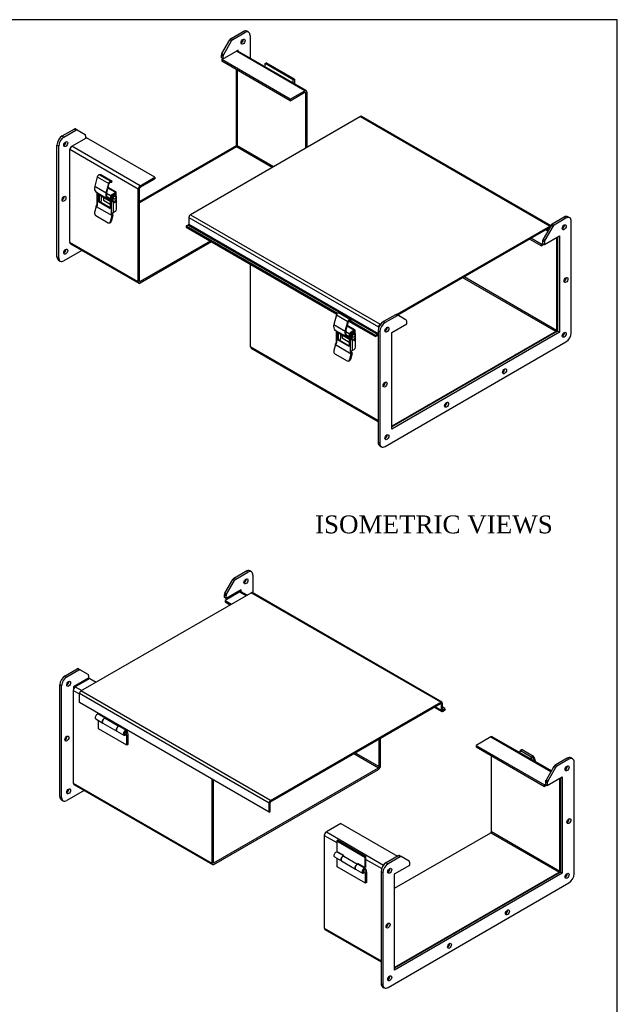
# Model space of a CAD drawing. Header units: inches. Extents: x 0 to 120, y -1 to 80.
# Tile 5 of 5: x 90 to 120, y 30 to 80. Entities that reach past the tile are written whole.
import ezdxf
from ezdxf.enums import TextEntityAlignment as Align

# ---------------------------------------------------------------- set-up
doc = ezdxf.new("R2010")
doc.units = ezdxf.units.IN
doc.header["$MEASUREMENT"] = 0
for name, color, linetype in [('CCH03740', 7, 'Continuous'), ('CCH03741', 7, 'Continuous'), ('COM42530', 7, 'Continuous'), ('COM52577', 7, 'Continuous'), ('COM52578', 7, 'Continuous'), ('COM52579', 7, 'Continuous'), ('Default', 7, 'Continuous'), ('HNG11000', 7, 'Continuous'), ('HNG11000-2', 7, 'Continuous'), ('HNG11000-3', 7, 'Continuous')]:
    doc.layers.add(name, color=color, linetype=linetype)
doc.styles.add('SEACAD_Times_New_Roman', font='times.ttf')

# ---------------------------------------------------------------- blocks, each defined once
blk = doc.blocks.new('SE6')
at = {"layer": 'CCH03740', "color": 7, "linetype": 'Continuous'}
for p, q in [((94.455, 70.953), (94.1, 71.158)), ((94.495, 70.976), (94.11, 71.198)), ((94.455, 70.929), (94.273, 70.824)), ((94.495, 70.906), (94.381, 70.84)), ((94.455, 70.953), (94.455, 70.929)), ((94.495, 70.809), (94.495, 70.906)), ((94.52, 70.775), (94.52, 70.941)), ((93.867, 70.707), (93.867, 70.557)), ((93.867, 70.557), (94.211, 70.359)), ((94.229, 70.748), (94.229, 70.646)), ((94.267, 70.726), (94.229, 70.748)), ((94.229, 70.646), (94.266, 70.624)), ((94.255, 70.589), (94.266, 70.582)), ((94.273, 70.824), (94.311, 70.802)), ((106.473, 64.014), (106.14, 64.207)), ((106.513, 64.038), (106.15, 64.247)), ((106.473, 63.991), (106.291, 63.885)), ((106.513, 63.967), (106.331, 63.862)), ((106.473, 64.014), (106.473, 63.991)), ((106.513, 63.871), (106.513, 63.967)), ((106.538, 63.855), (106.538, 64.003)), ((105.885, 63.768), (105.885, 63.619)), ((105.885, 63.619), (106.251, 63.408)), ((106.247, 63.809), (106.247, 63.707)), ((106.287, 63.786), (106.247, 63.809)), ((106.247, 63.707), (106.287, 63.684)), ((106.273, 63.65), (106.306, 63.631)), ((106.287, 63.786), (106.287, 63.684)), ((106.291, 63.885), (106.331, 63.862))]:
    blk.add_line(p, q, dxfattribs=at)
for centre, major_axis, start_param, end_param in [((94.434, 70.941), (-0.029, 0), 2.356194, 3.926991), ((94.434, 70.941), (-0.086, 0), 2.356194, 3.926991), ((94.273, 70.773), (-0.031, -0.0537), 3.926991, 5.497787), ((94.317, 70.697), (0.063, 0.108), 2.356194, 3.141593), ((94.313, 70.75), (0.031, 0.0537), 1.187943, 1.95365), ((106.452, 64.003), (-0.029, 0), 2.356194, 3.926991), ((106.452, 64.003), (-0.086, 0), 2.356194, 3.926991), ((106.291, 63.835), (-0.031, -0.0537), 3.926991, 5.497787), ((106.335, 63.758), (0.062, 0.108), 2.356194, 3.141593), ((106.331, 63.811), (0.031, 0.0537), 0.785398, 2.356194), ((106.375, 63.735), (0.063, 0.108), 2.356194, 3.025974)]:
    blk.add_ellipse(centre, major_axis=major_axis, ratio=0.57735, start_param=start_param, end_param=end_param, dxfattribs=at)
at = {"layer": 'CCH03741', "color": 7, "linetype": 'Continuous'}
for p, q in [((93.563, 71.728), (93.437, 71.252)), ((93.563, 71.728), (94.136, 71.397)), ((93.742, 71.822), (93.661, 71.833)), ((94.233, 71.502), (93.661, 71.833)), ((94.315, 71.491), (93.742, 71.822)), ((94.01, 70.922), (94.136, 71.397)), ((94.038, 70.924), (94.164, 71.4)), ((94.225, 71.463), (94.301, 71.453)), ((94.233, 71.502), (94.315, 71.491)), ((94.301, 71.453), (94.315, 71.491)), ((93.437, 71.252), (94.01, 70.922)), ((93.729, 70.787), (93.488, 70.97)), ((93.488, 70.97), (94.061, 70.64)), ((93.541, 70.928), (93.541, 70.365)), ((93.599, 70.876), (93.563, 70.897)), ((93.563, 70.897), (93.563, 70.321)), ((93.599, 70.876), (93.606, 70.88)), ((93.61, 70.857), (93.625, 70.866)), ((93.61, 70.491), (93.61, 70.857)), ((93.652, 70.845), (93.652, 70.515)), ((94.232, 70.77), (94.03, 70.888)), ((93.61, 70.491), (93.652, 70.515)), ((93.621, 70.472), (93.663, 70.496)), ((94.2, 70.137), (93.621, 70.472)), ((93.663, 70.496), (94.211, 70.179)), ((93.729, 70.787), (94.211, 70.508)), ((93.776, 70.542), (93.776, 70.76)), ((94.036, 70.744), (94.23, 70.633)), ((94.036, 70.743), (94.23, 70.631)), ((94.061, 70.64), (94.218, 70.52)), ((94.259, 70.542), (94.084, 70.676)), ((94.211, 70.51), (94.211, 70.144)), ((94.256, 70.541), (94.215, 70.517)), ((94.264, 70.541), (94.222, 70.517)), ((94.255, 70.498), (94.222, 70.517)), ((94.242, 70.556), (94.305, 70.519)), ((94.255, 70.498), (94.255, 69.913)), ((94.264, 70.541), (94.297, 70.522)), ((94.309, 70.689), (94.266, 70.713)), ((94.266, 70.713), (94.266, 70.584)), ((94.309, 70.559), (94.266, 70.584)), ((94.273, 70.567), (94.316, 70.543)), ((94.329, 70.487), (94.294, 70.507)), ((94.309, 70.689), (94.309, 70.559)), ((94.321, 70.809), (94.354, 70.828)), ((94.364, 70.784), (94.321, 70.809)), ((94.333, 70.545), (94.336, 70.546)), ((94.354, 70.828), (94.396, 70.803)), ((94.362, 70.518), (94.362, 69.934)), ((94.364, 70.784), (94.396, 70.803)), ((94.375, 70.606), (94.385, 70.6)), ((94.435, 70.444), (94.45, 70.436)), ((94.49, 70.812), (94.448, 70.837)), ((94.479, 70.762), (94.469, 70.768)), ((94.512, 70.544), (94.497, 70.553)), ((94.529, 70.107), (94.529, 70.727)), ((93.509, 70.238), (93.43, 69.941)), ((93.509, 70.238), (94.308, 69.776)), ((93.51, 70.242), (93.51, 70.272)), ((93.51, 70.242), (94.309, 69.781)), ((93.559, 70.313), (93.517, 70.288)), ((93.534, 70.287), (93.568, 70.306)), ((93.541, 70.283), (93.534, 70.287)), ((93.541, 70.283), (93.568, 70.299)), ((94.2, 70.137), (94.211, 70.144)), ((94.323, 69.88), (94.281, 69.856)), ((94.284, 69.854), (94.281, 69.856)), ((94.284, 69.854), (94.326, 69.878)), ((94.323, 69.88), (94.326, 69.878)), ((94.362, 69.934), (94.462, 69.992)), ((93.488, 69.777), (94.11, 69.418)), ((94.16, 69.407), (94.199, 69.414)), ((94.229, 69.48), (94.308, 69.776)), ((94.229, 69.48), (94.268, 69.486)), ((94.347, 69.782), (94.268, 69.486)), ((94.35, 69.835), (94.309, 69.811)), ((94.309, 69.811), (94.309, 69.781)), ((94.35, 69.805), (94.35, 69.835)), ((105.603, 64.777), (105.477, 64.301)), ((105.603, 64.777), (106.176, 64.446)), ((105.782, 64.871), (105.701, 64.882)), ((106.273, 64.551), (105.701, 64.882)), ((106.355, 64.54), (105.782, 64.871)), ((106.049, 63.97), (106.176, 64.446)), ((106.078, 63.973), (106.204, 64.448)), ((106.265, 64.512), (106.341, 64.502)), ((106.273, 64.551), (106.355, 64.54)), ((106.341, 64.502), (106.355, 64.54)), ((105.477, 64.301), (106.049, 63.97)), ((105.768, 63.836), (105.528, 64.019)), ((105.528, 64.019), (106.101, 63.689)), ((105.581, 63.977), (105.581, 63.413)), ((105.639, 63.925), (105.603, 63.946)), ((105.603, 63.946), (105.603, 63.369)), ((105.639, 63.925), (105.646, 63.929)), ((105.65, 63.906), (105.665, 63.915)), ((106.25, 63.832), (106.069, 63.936)), ((105.65, 63.539), (105.65, 63.906)), ((105.65, 63.539), (105.692, 63.564)), ((105.661, 63.52), (105.703, 63.544)), ((106.24, 63.186), (105.661, 63.52)), ((105.692, 63.894), (105.692, 63.564)), ((105.703, 63.544), (106.251, 63.228)), ((105.768, 63.836), (106.251, 63.557)), ((105.816, 63.591), (105.816, 63.808)), ((106.076, 63.793), (106.247, 63.694)), ((106.076, 63.792), (106.248, 63.693)), ((106.101, 63.689), (106.258, 63.568)), ((106.299, 63.591), (106.124, 63.725)), ((106.251, 63.559), (106.251, 63.192)), ((106.296, 63.59), (106.254, 63.566)), ((106.304, 63.589), (106.262, 63.565)), ((106.295, 63.546), (106.262, 63.565)), ((106.282, 63.604), (106.345, 63.568)), ((106.295, 63.546), (106.295, 62.962)), ((106.304, 63.589), (106.337, 63.57)), ((106.348, 63.738), (106.306, 63.762)), ((106.306, 63.762), (106.306, 63.632)), ((106.348, 63.608), (106.306, 63.632)), ((106.313, 63.616), (106.356, 63.592)), ((106.369, 63.535), (106.334, 63.556)), ((106.348, 63.738), (106.348, 63.608)), ((106.361, 63.858), (106.394, 63.876)), ((106.404, 63.833), (106.361, 63.858)), ((106.373, 63.593), (106.376, 63.595)), ((106.394, 63.876), (106.436, 63.852)), ((106.402, 63.567), (106.402, 62.983)), ((106.404, 63.833), (106.436, 63.852)), ((106.415, 63.655), (106.425, 63.649)), ((106.474, 63.493), (106.49, 63.484)), ((106.53, 63.861), (106.488, 63.886)), ((106.519, 63.811), (106.509, 63.817)), ((106.552, 63.593), (106.537, 63.601)), ((106.569, 63.156), (106.569, 63.775)), ((105.549, 63.286), (105.47, 62.99)), ((105.549, 63.291), (105.549, 63.321)), ((105.549, 63.291), (106.348, 62.83)), ((105.549, 63.286), (106.348, 62.825)), ((105.599, 63.361), (105.557, 63.337)), ((105.574, 63.335), (105.608, 63.355)), ((105.581, 63.332), (105.574, 63.335)), ((105.581, 63.332), (105.608, 63.348)), ((106.24, 63.186), (106.251, 63.192)), ((106.363, 62.928), (106.321, 62.904)), ((106.324, 62.903), (106.366, 62.927)), ((106.363, 62.928), (106.366, 62.927)), ((106.402, 62.983), (106.502, 63.041)), ((105.528, 62.826), (106.15, 62.466)), ((106.2, 62.456), (106.239, 62.462)), ((106.269, 62.529), (106.348, 62.825)), ((106.269, 62.529), (106.308, 62.535)), ((106.387, 62.831), (106.308, 62.535)), ((106.324, 62.903), (106.321, 62.904)), ((106.39, 62.884), (106.348, 62.86)), ((106.348, 62.86), (106.348, 62.83)), ((106.39, 62.854), (106.39, 62.884))]:
    blk.add_line(p, q, dxfattribs=at)
for centre, radius, start, end in [((93.374, 70.227), 0.211, 26.5336, 35.7139), ((94.322, 70.527), 0.041, 280.6934, 348.1454), ((106.362, 63.576), 0.041, 280.6934, 348.1454), ((105.414, 63.275), 0.211, 26.5336, 35.7139)]:
    blk.add_arc(centre, radius, start, end, dxfattribs=at)
for centre, major_axis, ratio, start_param, end_param in [((93.633, 71.737), (0.0528, 0.0914), 0.57735, 0.400355, 1.985618), ((94.205, 71.406), (-0.0528, -0.0914), 0.57735, 3.541948, 5.127211), ((94.205, 71.406), (-0.0312, -0.0541), 0.57735, 3.471826, 5.151301), ((93.687, 71.29), (-0.189, -0.327), 0.57735, 5.145214, 6.227949), ((93.616, 70.928), (0.0756, 0), 0.57735, 3.090846, 3.926991), ((93.599, 70.864), (0.0078, -0.0135), 0.57735, 0.785398, 2.356194), ((94.26, 70.96), (-0.189, -0.327), 0.57735, 5.145214, 6.227949), ((94.26, 70.96), (-0.167, -0.289), 0.57735, 5.151243, 6.228893), ((94.354, 70.675), (-0.094, -0.162), 0.57735, 3.141593, 3.926991), ((93.616, 70.365), (0.0756, 0), 0.57735, 3.141593, 3.49593), ((93.621, 70.484), (0.0078, -0.0135), 0.57735, 3.926991, 5.497787), ((93.663, 70.508), (-0.0078, 0.0135), 0.57735, 0.785398, 2.356194), ((93.709, 70.504), (-0.047, -0.0814), 0.57735, 1.245853, 2.356194), ((94.222, 70.504), (0.0078, -0.0135), 0.57735, 2.356194, 3.926991), ((94.309, 70.528), (0.0756, 0), 0.57735, 3.926991, 4.992619), ((94.264, 70.528), (0.0078, -0.0135), 0.57735, 2.356194, 3.141593), ((94.321, 70.745), (0.039, 0.0675), 0.57735, 0.785398, 2.356194), ((94.291, 70.598), (0.0175, 0.0303), 0.57735, 2.356194, 3.141593), ((94.294, 70.539), (-0.0195, -0.0338), 0.57735, 0.785398, 1.96738), ((94.308, 70.528), (0.0156, 0), 0.57735, 3.926991, 4.670528), ((94.364, 70.721), (-0.039, -0.0675), 0.57735, 3.926991, 5.497787), ((94.333, 70.573), (0.0175, 0.0303), 0.57735, 2.356194, 3.926991), ((94.336, 70.515), (-0.0195, -0.0338), 0.57735, 2.003547, 3.926991), ((94.422, 70.687), (0.0469, 0.0812), 0.57735, 0, 3.141593), ((94.396, 70.65), (-0.094, -0.162), 0.57735, 2.356194, 3.926991), ((94.475, 70.493), (0.0325, 0.0563), 0.57735, 0, 3.440149), ((94.475, 70.493), (0.0325, 0.0563), 0.57735, 5.984629, 6.283185), ((93.518, 69.89), (-0.019, 0.123), 0.739997, 1.03209, 2.602886), ((93.499, 70.236), (0.0078, 0.0135), 0.57735, 5.148721, 5.497787), ((93.534, 70.258), (0.0175, -0.0303), 0.57735, 2.356194, 3.926991), ((93.541, 70.315), (-0.0195, 0.0338), 0.57735, 2.356194, 4.553198), ((93.576, 70.282), (0.0175, -0.0303), 0.57735, 2.795679, 3.141593), ((94.2, 70.15), (-0.0078, 0.0135), 0.57735, 2.356194, 3.926991), ((94.281, 69.887), (0.0195, -0.0338), 0.57735, 3.574343, 5.497787), ((94.284, 69.825), (0.0175, -0.0303), 0.57735, 0.785398, 2.356194), ((94.309, 69.965), (0.0756, 0), 0.57735, 4.432356, 5.497785), ((94.323, 69.912), (0.0195, -0.0338), 0.57735, 4.090569, 5.497787), ((94.326, 69.85), (-0.0175, 0.0303), 0.57735, 3.926991, 5.497787), ((94.462, 70.069), (-0.047, -0.0814), 0.57735, 0.785398, 2.356194), ((94.141, 69.531), (-0.019, 0.123), 0.739997, 2.602886, 4.173683), ((94.18, 69.537), (-0.019, 0.123), 0.739997, 3.141593, 4.173683), ((94.298, 69.775), (0.0078, 0.0135), 0.57735, 5.148721, 5.497787), ((94.297, 69.774), (0.0378, 0.0655), 0.57735, 5.148721, 5.497787), ((105.673, 64.786), (0.0528, 0.0914), 0.57735, 0.400355, 1.985618), ((106.245, 64.455), (-0.0528, -0.0914), 0.57735, 3.541948, 5.127211), ((106.245, 64.455), (-0.0312, -0.0541), 0.57735, 3.471826, 5.151301), ((105.727, 64.339), (-0.189, -0.327), 0.57735, 5.145214, 6.227949), ((105.656, 63.977), (0.0756, 0), 0.57735, 3.090846, 3.926991), ((105.639, 63.912), (0.0078, -0.0135), 0.57735, 0.785398, 2.356194), ((106.3, 64.009), (-0.189, -0.327), 0.57735, 5.145214, 6.227949), ((106.3, 64.009), (-0.167, -0.289), 0.57735, 5.151243, 6.228893), ((105.656, 63.413), (0.0756, 0), 0.57735, 3.141593, 3.49593), ((105.661, 63.533), (0.0078, -0.0135), 0.57735, 3.926991, 5.497787), ((105.703, 63.557), (-0.0078, 0.0135), 0.57735, 0.785398, 2.356194), ((105.749, 63.552), (-0.047, -0.0814), 0.57735, 1.245853, 2.356194), ((106.262, 63.553), (0.0078, -0.0135), 0.57735, 2.356194, 3.926991), ((106.348, 63.577), (0.0756, 0), 0.57735, 3.926991, 4.992619), ((106.304, 63.577), (0.0078, -0.0135), 0.57735, 2.356194, 3.141593), ((106.361, 63.794), (0.039, 0.0675), 0.57735, 0.785398, 2.356194), ((106.331, 63.647), (0.0175, 0.0303), 0.57735, 2.356194, 3.141593), ((106.334, 63.588), (-0.0195, -0.0338), 0.57735, 0.785398, 1.96738), ((106.348, 63.577), (0.0156, 0), 0.57735, 3.926991, 4.670528), ((106.404, 63.769), (-0.039, -0.0675), 0.57735, 3.926991, 5.497787), ((106.373, 63.622), (0.0175, 0.0303), 0.57735, 2.356194, 3.926991), ((106.376, 63.563), (-0.0195, -0.0338), 0.57735, 2.003547, 3.926991), ((106.462, 63.736), (-0.0469, -0.0812), 0.57735, 3.141593, 6.283185), ((106.394, 63.723), (-0.094, -0.162), 0.57735, 3.141593, 3.926991), ((106.436, 63.699), (-0.094, -0.162), 0.57735, 2.356194, 3.926991), ((106.515, 63.542), (0.0325, 0.0563), 0.57735, 0, 3.440149), ((106.515, 63.542), (0.0325, 0.0563), 0.57735, 5.984629, 6.283185), ((105.558, 62.939), (-0.019, 0.123), 0.739997, 1.03209, 2.602886), ((105.574, 63.307), (0.0175, -0.0303), 0.57735, 2.356194, 3.926991), ((105.538, 63.285), (0.0078, 0.0135), 0.57735, 5.148721, 5.497787), ((105.581, 63.364), (-0.0195, 0.0338), 0.57735, 2.356194, 4.553198), ((105.616, 63.331), (0.0175, -0.0303), 0.57735, 2.795679, 3.141593), ((106.24, 63.199), (-0.0078, 0.0135), 0.57735, 2.356194, 3.926991), ((106.321, 62.936), (0.0195, -0.0338), 0.57735, 3.574343, 5.497787), ((106.348, 63.014), (0.0756, 0), 0.57735, 4.432356, 5.497785), ((106.363, 62.96), (0.0195, -0.0338), 0.57735, 4.090569, 5.497787), ((106.366, 62.898), (-0.0175, 0.0303), 0.57735, 3.926991, 5.497787), ((106.502, 63.118), (-0.047, -0.0814), 0.57735, 0.785398, 2.356194), ((106.18, 62.58), (-0.019, 0.123), 0.739997, 2.602886, 4.173683), ((106.22, 62.586), (-0.019, 0.123), 0.739997, 3.141593, 4.173683), ((106.324, 62.874), (0.0175, -0.0303), 0.57735, 0.785398, 2.356194), ((106.337, 62.823), (0.0078, 0.0135), 0.57735, 5.148721, 5.497787), ((106.337, 62.823), (0.0378, 0.0655), 0.57735, 5.148721, 5.497787)]:
    blk.add_ellipse(centre, major_axis=major_axis, ratio=ratio, start_param=start_param, end_param=end_param, dxfattribs=at)
for centre, major_axis in [((94.432, 70.681), (-0.0469, -0.0812)), ((94.481, 70.49), (-0.0312, -0.0541)), ((106.472, 63.73), (-0.0469, -0.0812)), ((106.521, 63.538), (0.0312, 0.0541))]:
    blk.add_ellipse(centre, major_axis=major_axis, ratio=0.57735, dxfattribs=at)
for points in [[(94.288, 69.923), (94.284, 69.924), (94.28, 69.924), (94.273, 69.924), (94.27, 69.924), (94.261, 69.922), (94.257, 69.919), (94.255, 69.913)], [(106.328, 62.972), (106.324, 62.973), (106.32, 62.973), (106.313, 62.973), (106.309, 62.973), (106.301, 62.971), (106.297, 62.967), (106.295, 62.962)]]:
    blk.add_open_spline(points, degree=3, knots=[0, 0, 0, 0, 0.25, 0.25, 0.5, 0.5, 1, 1, 1, 1], dxfattribs=at)
at = {"layer": 'COM42530', "color": 7, "linetype": 'Continuous'}
for p, q in [((100.298, 78.691), (100.901, 79.039)), ((100.387, 78.64), (100.989, 78.988)), ((100.989, 78.988), (100.901, 79.039)), ((101.177, 79.006), (101.088, 79.057)), ((101.254, 78.835), (101.254, 77.702)), ((99.839, 77.937), (100.236, 78.625)), ((99.927, 77.886), (100.324, 78.574)), ((100.324, 78.574), (100.236, 78.625)), ((100.298, 78.691), (100.387, 78.64)), ((99.813, 77.715), (99.813, 77.85)), ((99.901, 77.799), (99.813, 77.85)), ((99.839, 77.937), (99.927, 77.886)), ((99.901, 77.67), (99.901, 77.799)), ((100.658, 78.101), (100.596, 78.065)), ((100.658, 78.046), (100.658, 78.101)), ((99.895, 77.667), (99.813, 77.715)), ((100.57, 73.303), (100.57, 77.118)), ((91.797, 73.783), (92.4, 74.13)), ((91.885, 73.732), (92.488, 74.079)), ((92.488, 74.079), (92.4, 74.13)), ((92.462, 74.137), (92.55, 74.086)), ((92.55, 74.086), (92.948, 73.856)), ((91.532, 67.71), (91.532, 73.323)), ((91.62, 73.272), (91.532, 73.323)), ((91.797, 73.783), (91.885, 73.732)), ((92.974, 73.799), (92.974, 73.671)), ((91.62, 67.659), (91.62, 73.272)), ((92.247, 73.244), (92.216, 73.227)), ((92.216, 73.227), (92.216, 73.207)), ((95.692, 70.486), (100.57, 73.303)), ((100.597, 73.287), (100.57, 73.303)), ((117.071, 69.7), (116.468, 69.353)), ((117.159, 69.649), (116.557, 69.302)), ((117.159, 69.649), (117.071, 69.7)), ((117.347, 69.668), (117.259, 69.719)), ((117.425, 63.883), (117.425, 69.496)), ((116.406, 69.287), (116.009, 68.599)), ((116.494, 69.236), (116.097, 68.548)), ((116.494, 69.236), (116.406, 69.287)), ((116.468, 69.353), (116.557, 69.302)), ((115.983, 68.511), (115.983, 68.377)), ((116.071, 68.46), (115.983, 68.511)), ((115.983, 68.377), (116.071, 68.325)), ((116.009, 68.599), (116.097, 68.548)), ((116.071, 68.325), (116.829, 68.763)), ((116.071, 68.46), (116.071, 68.325)), ((116.74, 68.712), (116.74, 63.965)), ((116.829, 68.763), (116.829, 63.914)), ((92.79, 68.028), (91.885, 67.506)), ((91.532, 67.71), (91.62, 67.659)), ((91.609, 67.538), (91.698, 67.487)), ((108.57, 64.792), (107.967, 64.444)), ((107.967, 64.444), (108.055, 64.393)), ((108.658, 64.741), (108.055, 64.393)), ((108.658, 64.741), (108.57, 64.792)), ((108.632, 64.798), (108.721, 64.747)), ((109.118, 64.518), (108.721, 64.747)), ((109.144, 64.326), (109.144, 64.461)), ((107.702, 63.985), (107.702, 58.372)), ((107.79, 63.934), (107.702, 63.985)), ((107.79, 63.934), (107.79, 58.321)), ((108.386, 63.889), (109.144, 64.326)), ((116.74, 63.965), (108.386, 59.142)), ((116.829, 63.914), (108.386, 59.039)), ((116.74, 63.965), (116.829, 63.914)), ((108.055, 58.167), (117.159, 63.424)), ((108.386, 59.039), (108.386, 63.889)), ((107.702, 58.372), (107.79, 58.321)), ((107.78, 58.2), (107.868, 58.149))]:
    blk.add_line(p, q, dxfattribs=at)
for centre, major_axis, start_param, end_param in [((100.901, 78.733), (-0.187, -0.325), 3.141593, 3.926991), ((100.989, 78.682), (-0.188, -0.325), 2.356194, 3.926991), ((100.298, 78.589), (0.062, 0.108), 0.785398, 1.570796), ((100.387, 78.538), (0.062, 0.108), 0.785398, 1.570796), ((100.813, 78.579), (0.07, 0.122), 3.821986, 5.602792), ((99.901, 77.901), (-0.063, -0.108), 4.712389, 5.497787), ((99.989, 77.85), (0.062, 0.108), 1.570796, 2.356194), ((92.4, 74.028), (-0.062, -0.108), 3.141593, 3.926991), ((92.488, 73.977), (0.063, 0.108), 0, 0.785398), ((92.885, 73.748), (-0.063, -0.108), 2.356194, 3.141593), ((91.797, 73.476), (-0.188, -0.325), 3.926991, 5.497787), ((91.885, 73.425), (0.188, 0.325), 0.785398, 2.356194), ((91.885, 73.425), (0.07, 0.122), 3.821986, 5.602792), ((91.797, 70.67), (0.07, 0.122), 3.821986, 5.602792), ((117.071, 69.394), (-0.187, -0.325), 3.141593, 3.926991), ((117.159, 69.343), (-0.187, -0.325), 2.356194, 3.926991), ((116.468, 69.25), (0.062, 0.108), 0.785398, 1.570796), ((116.557, 69.199), (0.062, 0.108), 0.785398, 1.570796), ((116.983, 69.241), (0.07, 0.122), 3.821986, 5.602792), ((116.071, 68.562), (-0.063, -0.108), 4.712389, 5.497787), ((116.16, 68.511), (-0.063, -0.108), 4.712389, 5.497787), ((91.885, 68.016), (0.07, 0.122), 3.821986, 5.602792), ((91.797, 67.863), (0.188, 0.325), 2.356194, 3.141593), ((91.885, 67.812), (0.188, 0.325), 2.356194, 3.926991), ((117.071, 66.588), (0.07, 0.122), 3.821986, 5.602792), ((107.967, 64.138), (-0.187, -0.325), 3.926991, 5.497787), ((108.57, 64.69), (-0.062, -0.108), 3.141593, 3.926991), ((108.658, 64.639), (0.063, 0.108), 0, 0.785398), ((109.055, 64.41), (-0.063, -0.108), 2.356194, 3.141593), ((108.055, 64.087), (0.188, 0.325), 0.785398, 2.356194), ((108.055, 64.087), (0.07, 0.122), 3.821986, 5.602792), ((116.983, 63.832), (0.07, 0.122), 3.821986, 5.602792), ((117.159, 63.73), (-0.188, -0.325), 0.785398, 2.356194), ((113.977, 61.995), (0.07, 0.122), 3.821986, 5.602792), ((107.967, 61.331), (0.07, 0.122), 3.821986, 5.602792), ((111.061, 60.311), (0.07, 0.122), 3.821986, 5.602792), ((108.055, 58.678), (0.07, 0.122), 3.821986, 5.602792), ((107.967, 58.525), (0.188, 0.325), 2.356194, 3.141593), ((108.055, 58.474), (0.188, 0.325), 2.356194, 3.926991)]:
    blk.add_ellipse(centre, major_axis=major_axis, ratio=0.57735, start_param=start_param, end_param=end_param, dxfattribs=at)
for centre in [(100.901, 78.528), (91.974, 73.374), (91.885, 70.619), (117.071, 69.19), (91.974, 67.965), (117.159, 66.537), (108.144, 64.036), (117.071, 63.781), (114.066, 61.944), (108.055, 61.28), (111.149, 60.26), (108.144, 58.627)]:
    blk.add_ellipse(centre, major_axis=(-0.07, -0.122), ratio=0.57735, dxfattribs=at)
at = {"layer": 'COM52577', "color": 7, "linetype": 'Continuous'}
for p, q in [((116.241, 69.001), (116.134, 69.062)), ((116.262, 69.037), (116.176, 69.087)), ((115.909, 68.263), (115.329, 68.597)), ((115.909, 68.34), (115.396, 68.636)), ((115.909, 68.34), (115.983, 68.383)), ((116.681, 68.669), (116.674, 68.673)), ((116.681, 68.669), (116.681, 64.004)), ((115.909, 68.263), (116.044, 68.341)), ((115.909, 68.34), (115.909, 68.263)), ((101.281, 63.174), (101.281, 67.321)), ((116.647, 63.945), (111.959, 66.652)), ((116.681, 64.004), (112.027, 66.691)), ((108.15, 64.107), (108.114, 64.128)), ((116.647, 63.945), (108.386, 59.176)), ((107.702, 59.467), (101.281, 63.174)), ((101.311, 63.109), (107.702, 59.419))]:
    blk.add_line(p, q, dxfattribs=at)
for centre, major_axis, start_param, end_param in [((116.647, 68.65), (-0.024, -0.0416), -3.926991, -3.717117), ((116.647, 63.984), (0.024, 0.0416), 3.926991, 5.497787), ((116.647, 63.984), (0.071, 0.124), 4.817045, 5.102996), ((101.382, 63.233), (0.072, 0.124), 2.356194, 3.141593)]:
    blk.add_ellipse(centre, major_axis=major_axis, ratio=0.57735, start_param=start_param, end_param=end_param, dxfattribs=at)
at = {"layer": 'COM52578', "color": 7, "linetype": 'Continuous'}
for p, q in [((99.825, 77.626), (100.563, 78.052)), ((104.009, 76.063), (100.563, 78.052)), ((104.08, 76.07), (100.634, 78.059)), ((103.27, 75.637), (99.825, 77.626)), ((99.825, 77.626), (99.825, 77.549)), ((103.27, 75.559), (99.825, 77.549)), ((100.597, 77.103), (100.597, 73.29)), ((103.27, 75.637), (104.009, 76.063)), ((103.27, 75.559), (104.009, 75.985)), ((104.043, 75.966), (104.009, 75.985)), ((104.043, 75.966), (104.043, 73.163)), ((104.11, 76.005), (104.11, 73.202)), ((103.27, 75.637), (103.27, 75.559)), ((92.28, 73.27), (93.018, 73.696)), ((96.464, 71.707), (93.018, 73.696)), ((92.179, 68.43), (92.179, 73.095)), ((95.625, 71.106), (92.179, 73.095)), ((95.726, 71.281), (92.28, 73.27)), ((100.563, 73.231), (95.692, 70.419)), ((102.362, 72.192), (100.563, 73.231)), ((102.43, 72.232), (100.597, 73.29)), ((95.726, 71.281), (96.464, 71.707)), ((95.726, 71.203), (96.464, 71.629)), ((96.464, 71.707), (96.464, 71.629)), ((95.625, 66.44), (95.625, 71.106)), ((95.692, 66.479), (95.692, 71.144)), ((95.625, 66.44), (92.179, 68.43)), ((99.25, 68.494), (95.726, 66.459)), ((99.317, 68.455), (95.726, 66.382)), ((92.208, 68.364), (95.654, 66.375)), ((95.726, 66.459), (95.692, 66.479))]:
    blk.add_line(p, q, dxfattribs=at)
for centre, major_axis, start_param, end_param in [((100.563, 77.936), (-0.072, -0.124), 3.141593, 3.926991), ((104.009, 75.946), (-0.072, -0.124), 2.356194, 3.926991), ((104.009, 75.946), (-0.024, -0.0416), 2.356194, 3.926991), ((92.28, 73.153), (-0.072, -0.124), 3.926991, 5.497787), ((100.563, 73.27), (0.024, 0.0416), 3.926991, 5.497787), ((95.726, 71.164), (-0.072, -0.124), 3.926991, 5.497787), ((95.726, 71.164), (-0.024, -0.0416), 3.926991, 5.497787), ((92.28, 68.488), (0.072, 0.124), 2.356194, 3.141593), ((95.726, 66.499), (0.072, 0.124), 2.356194, 3.926991), ((95.726, 66.499), (0.024, 0.0416), 2.356194, 3.926991)]:
    blk.add_ellipse(centre, major_axis=major_axis, ratio=0.57735, start_param=start_param, end_param=end_param, dxfattribs=at)
at = {"layer": 'COM52579', "color": 7, "linetype": 'Continuous'}
for p, q in [((106.816, 74.764), (98.25, 69.818)), ((106.816, 74.764), (116.361, 69.252)), ((116.396, 69.269), (106.87, 74.769)), ((98.173, 69.686), (98.173, 69.346)), ((98.173, 69.686), (107.719, 64.175)), ((98.25, 69.818), (107.796, 64.307)), ((98.039, 69.262), (98.029, 69.199)), ((98.029, 69.199), (105.62, 64.816)), ((98.143, 69.299), (98.039, 69.262)), ((98.039, 69.262), (105.659, 64.863)), ((98.143, 69.299), (107.689, 63.788)), ((98.173, 69.346), (107.702, 63.844)), ((116.361, 69.252), (108.64, 64.794)), ((116.348, 69.186), (108.69, 64.765)), ((106.214, 64.473), (107.575, 63.688)), ((106.267, 64.512), (107.585, 63.751)), ((107.719, 64.175), (107.719, 64.104)), ((107.839, 64.332), (107.796, 64.307)), ((107.585, 63.751), (107.575, 63.688)), ((107.679, 63.724), (107.575, 63.688)), ((107.689, 63.788), (107.585, 63.751))]:
    blk.add_line(p, q, dxfattribs=at)
for centre, major_axis, start_param, end_param in [((106.816, 74.676), (-0.054, -0.0935), 3.141593, 3.926991), ((98.25, 69.73), (0.054, 0.0935), 0.785398, 2.356194), ((98.148, 69.331), (0.018, 0.0312), 3.735005, 5.497787), ((116.361, 69.164), (-0.054, -0.0935), 3.513481, 3.926991), ((107.796, 64.219), (0.054, 0.0935), 0.785398, 2.356194), ((107.694, 63.819), (0.054, 0.0935), 3.735005, 4.033675), ((107.694, 63.819), (0.018, 0.0312), 3.735005, 4.252134)]:
    blk.add_ellipse(centre, major_axis=major_axis, ratio=0.57735, start_param=start_param, end_param=end_param, dxfattribs=at)
at = {"layer": 'HNG11000', "color": 7, "linetype": 'Continuous'}
for p, q in [((102.018, 77.427), (102.071, 77.457)), ((103.432, 76.61), (102.018, 77.427)), ((102.018, 77.261), (102.018, 77.427)), ((103.485, 76.641), (102.071, 77.457)), ((103.432, 76.61), (103.485, 76.641)), ((103.432, 76.444), (103.432, 76.61)), ((103.485, 76.641), (103.485, 76.414))]:
    blk.add_line(p, q, dxfattribs=at)
blk = doc.blocks.new('SE7')
at = {"layer": 'CCH03741', "color": 7, "linetype": 'Continuous'}
for p, q in [((114.869, 42.861), (114.802, 42.775)), ((114.869, 42.861), (115.442, 42.531)), ((115.523, 42.558), (114.95, 42.889)), ((115.374, 42.444), (115.442, 42.531)), ((115.396, 42.432), (115.45, 42.502)), ((115.511, 42.508), (115.485, 42.524)), ((115.511, 42.508), (115.582, 42.324)), ((115.539, 42.538), (115.633, 42.295))]:
    blk.add_line(p, q, dxfattribs=at)
for centre, major_axis, start_param, end_param in [((114.897, 42.798), (-0.0528, -0.0914), 3.141593, 4.312034), ((115.47, 42.467), (-0.0528, -0.0914), 2.726771, 4.312034), ((115.47, 42.467), (-0.0313, -0.0541), 2.702681, 4.382156)]:
    blk.add_ellipse(centre, major_axis=major_axis, ratio=0.57735, start_param=start_param, end_param=end_param, dxfattribs=at)
at = {"layer": 'COM42530', "color": 7, "linetype": 'Continuous'}
for p, q in [((100.444, 51.535), (101.047, 51.883)), ((100.444, 51.535), (100.533, 51.484)), ((100.533, 51.484), (101.135, 51.832)), ((101.135, 51.832), (101.047, 51.883)), ((101.323, 51.851), (101.235, 51.902)), ((101.401, 51.679), (101.401, 50.786)), ((99.985, 50.781), (100.382, 51.469)), ((100.073, 50.73), (100.47, 51.418)), ((100.47, 51.418), (100.382, 51.469)), ((99.959, 50.559), (99.959, 50.694)), ((100.047, 50.643), (99.959, 50.694)), ((100.047, 50.508), (99.959, 50.559)), ((99.985, 50.781), (100.073, 50.73)), ((100.805, 50.946), (100.047, 50.508)), ((100.047, 50.508), (100.047, 50.643)), ((100.716, 50.832), (100.716, 50.894)), ((100.805, 50.855), (100.805, 50.946)), ((91.943, 46.627), (92.546, 46.975)), ((91.943, 46.627), (92.031, 46.576)), ((92.031, 46.576), (92.634, 46.924)), ((92.634, 46.924), (92.546, 46.975)), ((92.608, 46.981), (92.697, 46.93)), ((92.697, 46.93), (93.094, 46.701)), ((93.12, 46.644), (93.12, 46.509)), ((91.678, 40.554), (91.678, 46.168)), ((91.766, 46.117), (91.678, 46.168)), ((91.766, 40.503), (91.766, 46.117)), ((93.12, 46.509), (92.362, 46.071)), ((92.362, 46.071), (92.362, 45.938)), ((117.217, 42.476), (116.615, 42.128)), ((116.615, 42.128), (116.703, 42.077)), ((117.306, 42.425), (116.703, 42.077)), ((117.306, 42.425), (117.217, 42.476)), ((117.493, 42.444), (117.405, 42.495)), ((117.571, 36.659), (117.571, 42.272)), ((116.552, 42.063), (116.155, 41.374)), ((116.64, 42.011), (116.243, 41.323)), ((116.64, 42.011), (116.552, 42.063)), ((116.129, 41.287), (116.129, 41.152)), ((116.217, 41.236), (116.129, 41.287)), ((116.129, 41.152), (116.217, 41.101)), ((116.155, 41.374), (116.243, 41.323)), ((116.217, 41.101), (116.975, 41.539)), ((116.217, 41.236), (116.217, 41.101)), ((116.886, 41.488), (116.886, 36.741)), ((116.975, 41.539), (116.975, 36.689)), ((92.907, 40.856), (92.031, 40.35)), ((91.678, 40.554), (91.766, 40.503)), ((91.756, 40.383), (91.844, 40.332)), ((108.716, 37.568), (108.113, 37.22)), ((108.113, 37.22), (108.202, 37.169)), ((108.804, 37.517), (108.202, 37.169)), ((108.804, 37.517), (108.716, 37.568)), ((108.778, 37.574), (108.867, 37.523)), ((109.264, 37.294), (108.867, 37.523)), ((109.29, 37.102), (109.29, 37.237)), ((107.848, 36.761), (107.848, 31.148)), ((107.936, 36.71), (107.848, 36.761)), ((107.936, 36.71), (107.936, 31.096)), ((108.532, 36.665), (109.29, 37.102)), ((116.886, 36.741), (108.532, 31.917)), ((116.975, 36.689), (108.532, 31.815)), ((108.532, 31.815), (108.532, 36.665)), ((116.886, 36.741), (116.975, 36.689)), ((108.202, 30.943), (117.306, 36.2)), ((107.848, 31.148), (107.936, 31.096)), ((107.926, 30.976), (108.014, 30.925))]:
    blk.add_line(p, q, dxfattribs=at)
for centre, major_axis, start_param, end_param in [((100.444, 51.433), (0.062, 0.108), 0.785398, 1.570796), ((101.047, 51.577), (-0.188, -0.325), 3.141593, 3.926991), ((101.135, 51.526), (-0.188, -0.325), 2.356194, 3.926991), ((100.533, 51.382), (0.062, 0.108), 0.785398, 1.570796), ((100.959, 51.424), (-0.07, -0.122), 0.680393, 2.4612), ((100.047, 50.745), (-0.063, -0.108), 4.712389, 5.497787), ((100.136, 50.694), (-0.063, -0.108), 4.712389, 5.497787), ((91.943, 46.321), (-0.187, -0.325), 3.926991, 5.497787), ((92.031, 46.27), (0.187, 0.325), 0.785398, 2.356194), ((92.546, 46.873), (-0.062, -0.108), 3.141593, 3.926991), ((92.634, 46.822), (0.062, 0.108), 0, 0.785398), ((93.031, 46.593), (-0.062, -0.108), 2.356194, 3.141593), ((92.031, 46.27), (-0.07, -0.122), 0.680393, 2.4612), ((91.943, 43.514), (-0.07, -0.122), 0.680393, 2.4612), ((116.615, 42.026), (0.062, 0.108), 0.785398, 1.570796), ((117.217, 42.17), (-0.187, -0.325), 3.141593, 3.926991), ((117.306, 42.119), (-0.187, -0.325), 2.356194, 3.926991), ((116.703, 41.975), (0.063, 0.108), 0.785398, 1.570796), ((117.129, 42.017), (-0.07, -0.122), 0.680393, 2.4612), ((116.217, 41.338), (-0.062, -0.108), 4.712389, 5.497787), ((116.306, 41.287), (0.062, 0.108), 1.570796, 2.356194), ((92.031, 40.861), (-0.07, -0.122), 0.680393, 2.4612), ((91.943, 40.707), (0.188, 0.325), 2.356194, 3.141593), ((92.031, 40.656), (0.188, 0.325), 2.356194, 3.926991), ((117.217, 39.364), (-0.07, -0.122), 0.680393, 2.4612), ((108.113, 36.914), (-0.188, -0.325), 3.926991, 5.497787), ((108.202, 36.863), (0.188, 0.325), 0.785398, 2.356194), ((108.716, 37.466), (-0.063, -0.108), 3.141593, 3.926991), ((108.804, 37.415), (0.063, 0.108), 0, 0.785398), ((109.201, 37.186), (-0.062, -0.108), 2.356194, 3.141593), ((108.202, 36.863), (-0.07, -0.122), 0.69978, 2.4612), ((117.129, 36.608), (-0.07, -0.122), 0.680393, 2.4612), ((117.306, 36.506), (-0.188, -0.325), 0.785398, 2.356194), ((114.124, 34.771), (-0.07, -0.122), 0.680393, 2.4612), ((108.113, 34.107), (-0.07, -0.122), 0.680393, 2.4612), ((111.207, 33.087), (-0.07, -0.122), 0.680393, 2.4612), ((108.202, 31.454), (-0.07, -0.122), 0.680393, 2.4612), ((108.113, 31.301), (0.188, 0.325), 2.356194, 3.141593), ((108.202, 31.25), (0.187, 0.325), 2.356194, 3.926991)]:
    blk.add_ellipse(centre, major_axis=major_axis, ratio=0.57735, start_param=start_param, end_param=end_param, dxfattribs=at)
for centre in [(101.047, 51.373), (92.12, 46.219), (92.031, 43.463), (117.217, 41.966), (92.12, 40.81), (117.306, 39.312), (108.29, 36.812), (117.217, 36.557), (114.212, 34.72), (108.202, 34.056), (111.295, 33.036), (108.29, 31.403)]:
    blk.add_ellipse(centre, major_axis=(0.07, 0.122), ratio=0.57735, dxfattribs=at)
at = {"layer": 'COM52577', "color": 7, "linetype": 'Continuous'}
for p, q in [((100.739, 50.846), (100.001, 50.419)), ((100.739, 50.846), (101.059, 50.661)), ((101.101, 50.685), (100.81, 50.853)), ((100.001, 50.419), (100.321, 50.234)), ((100.001, 50.419), (100.001, 50.342)), ((100.001, 50.342), (100.254, 50.196)), ((93.194, 46.489), (92.456, 46.063)), ((93.194, 46.489), (93.514, 46.305)), ((92.355, 45.888), (92.355, 41.223)), ((92.355, 45.888), (92.665, 45.709)), ((92.456, 46.063), (92.776, 45.878)), ((107.754, 42.052), (107.754, 43.444)), ((107.821, 42.091), (107.821, 43.483)), ((106.48, 42.709), (107.72, 41.993)), ((106.548, 42.748), (107.754, 42.052)), ((99.437, 37.211), (107.72, 41.993)), ((99.437, 37.134), (107.72, 41.916)), ((92.355, 41.223), (99.336, 37.192)), ((92.384, 41.157), (99.365, 37.127)), ((99.336, 41.427), (99.336, 37.192)), ((99.403, 41.388), (99.403, 37.231)), ((99.403, 37.231), (99.437, 37.211))]:
    blk.add_line(p, q, dxfattribs=at)
for centre, major_axis, start_param, end_param in [((100.739, 50.729), (-0.072, -0.124), 3.141593, 3.926991), ((92.456, 45.947), (0.071, 0.124), 0.785398, 2.356194), ((107.72, 42.033), (-0.072, -0.124), 0.785398, 2.356194), ((107.72, 42.033), (-0.024, -0.0416), 0.785398, 2.356194), ((92.456, 41.281), (0.072, 0.124), 2.356194, 3.141593), ((99.437, 37.25), (0.071, 0.124), 2.356194, 3.926991), ((99.437, 37.25), (0.024, 0.0416), 2.356194, 3.926991)]:
    blk.add_ellipse(centre, major_axis=major_axis, ratio=0.57735, start_param=start_param, end_param=end_param, dxfattribs=at)
at = {"layer": 'COM52578', "color": 7, "linetype": 'Continuous'}
for p, q in [((113.377, 43.549), (112.639, 43.123)), ((112.639, 43.123), (116.084, 41.133)), ((112.639, 43.123), (112.639, 43.045)), ((113.377, 43.549), (116.402, 41.802)), ((116.423, 41.839), (113.448, 43.556)), ((112.639, 43.045), (116.084, 41.056)), ((113.411, 38.786), (113.411, 42.599)), ((116.129, 41.159), (116.084, 41.133)), ((116.084, 41.133), (116.084, 41.056)), ((116.849, 41.466), (116.857, 41.462)), ((116.857, 36.797), (116.857, 41.462)), ((116.19, 41.117), (116.084, 41.056)), ((105.832, 39.193), (105.094, 38.767)), ((105.832, 39.193), (108.681, 37.548)), ((105.094, 38.767), (107.979, 37.101)), ((108.532, 35.931), (113.377, 38.727)), ((113.377, 38.727), (116.823, 36.738)), ((113.411, 38.786), (116.857, 36.797)), ((104.993, 38.592), (104.993, 33.926)), ((104.993, 38.592), (105.617, 38.231)), ((107.085, 37.384), (107.88, 36.925)), ((108.191, 36.745), (108.193, 36.744)), ((108.285, 36.924), (108.301, 36.915)), ((108.54, 31.956), (116.823, 36.738)), ((104.993, 33.926), (107.848, 32.278)), ((105.022, 33.861), (107.848, 32.229)), ((108.532, 31.96), (108.54, 31.956))]:
    blk.add_line(p, q, dxfattribs=at)
for centre, major_axis, start_param, end_param in [((113.377, 43.432), (-0.072, -0.124), 3.141593, 3.926991), ((116.823, 41.443), (-0.024, -0.0416), -3.926991, -3.71712), ((105.094, 38.65), (0.071, 0.124), 0.785398, 2.356194), ((113.377, 38.767), (-0.024, -0.0416), 0.785398, 2.356194), ((116.823, 36.777), (-0.024, -0.0416), 0.785398, 2.356194), ((105.094, 33.984), (0.071, 0.124), 2.356194, 3.141593), ((108.54, 31.995), (0.024, 0.0416), 3.71712, 3.926991)]:
    blk.add_ellipse(centre, major_axis=major_axis, ratio=0.57735, start_param=start_param, end_param=end_param, dxfattribs=at)
at = {"layer": 'COM52579', "color": 7, "linetype": 'Continuous'}
for p, q in [((92.741, 45.858), (101.307, 50.804)), ((110.853, 45.292), (101.307, 50.804)), ((110.907, 45.298), (101.361, 50.809)), ((92.665, 45.278), (92.665, 45.726)), ((102.211, 40.215), (92.665, 45.726)), ((102.287, 40.347), (92.741, 45.858)), ((102.211, 39.767), (92.665, 45.278)), ((102.287, 40.347), (110.853, 45.292)), ((102.287, 40.288), (110.853, 45.234)), ((110.878, 45.219), (110.853, 45.234)), ((110.878, 45.219), (110.878, 44.878)), ((110.929, 45.248), (110.929, 44.908)), ((110.526, 45.045), (110.901, 44.829)), ((110.878, 44.878), (110.558, 45.063)), ((111.064, 44.98), (110.929, 45.057)), ((110.96, 44.896), (110.929, 44.914)), ((110.96, 44.896), (111.064, 44.98)), ((110.969, 44.844), (111.073, 44.928)), ((111.064, 44.98), (111.073, 44.928)), ((102.211, 39.767), (102.211, 40.215)), ((102.262, 39.796), (102.262, 40.244)), ((102.211, 39.767), (102.262, 39.796))]:
    blk.add_line(p, q, dxfattribs=at)
for centre, major_axis, start_param, end_param in [((101.307, 50.715), (-0.054, -0.0935), 3.141593, 3.926991), ((92.741, 45.77), (-0.054, -0.0935), 3.926991, 5.497787), ((110.853, 45.204), (-0.054, -0.0935), 2.356194, 3.926991), ((110.853, 45.204), (-0.018, -0.0312), 2.356194, 3.926991), ((110.955, 44.922), (0.054, 0.0935), 2.356194, 4.118977), ((110.955, 44.922), (0.018, 0.0312), 2.356194, 4.118977), ((102.287, 40.259), (-0.054, -0.0935), 3.926991, 5.497787), ((102.287, 40.259), (-0.018, -0.0312), 3.926991, 5.497787)]:
    blk.add_ellipse(centre, major_axis=major_axis, ratio=0.57735, start_param=start_param, end_param=end_param, dxfattribs=at)
at = {"layer": 'HNG11000', "color": 7, "linetype": 'Continuous'}
for p, q in [((93.599, 44.739), (93.599, 44.725)), ((93.956, 44.519), (93.599, 44.725)), ((93.843, 44.244), (94.544, 43.839)), ((93.952, 44.488), (94.653, 44.083)), ((93.956, 44.486), (93.956, 44.519)), ((95.014, 43.908), (94.657, 44.114)), ((94.657, 44.114), (94.657, 44.08)), ((94.652, 44.079), (94.653, 44.083)), ((94.71, 44.061), (94.71, 44.083)), ((95.014, 43.922), (95.014, 43.908)), ((95.026, 43.915), (95.014, 43.908)), ((105.67, 38.35), (105.617, 38.319)), ((105.617, 38.319), (105.617, 37.786)), ((105.617, 38.319), (107.032, 37.503)), ((105.67, 38.35), (107.085, 37.534)), ((105.974, 37.58), (105.617, 37.786)), ((105.861, 37.305), (106.562, 36.9)), ((105.97, 37.55), (106.671, 37.145)), ((105.974, 37.548), (105.974, 37.58)), ((107.032, 36.97), (106.675, 37.176)), ((106.675, 37.176), (106.675, 37.141)), ((107.085, 37.534), (107.032, 37.503)), ((107.032, 37.503), (107.032, 36.97)), ((107.085, 37), (107.085, 37.534)), ((106.67, 37.141), (106.671, 37.145)), ((106.728, 37.122), (106.728, 37.145)), ((107.085, 37), (107.032, 36.97))]:
    blk.add_line(p, q, dxfattribs=at)
for centre, end_param in [((93.912, 44.363), 3.141593), ((94.613, 43.958), 3.182745), ((105.93, 37.424), 3.141593), ((106.631, 37.019), 3.182745)]:
    blk.add_ellipse(centre, major_axis=(0.069, 0.119), ratio=0.57735, start_param=0.356855, end_param=end_param, dxfattribs=at)
at = {"layer": 'HNG11000-2', "color": 7, "linetype": 'Continuous'}
for p, q in [((93.956, 44.496), (93.624, 44.688)), ((93.487, 44.45), (93.837, 44.247)), ((93.627, 43.947), (93.627, 44.368)), ((95.042, 43.13), (93.627, 43.947)), ((94.55, 43.836), (94.901, 43.633)), ((95.038, 43.871), (94.687, 44.074)), ((95.042, 43.625), (94.991, 43.655)), ((95.022, 43.702), (95.028, 43.697)), ((95.042, 43.625), (95.027, 43.708)), ((95.042, 43.13), (95.042, 43.625)), ((95.065, 43.828), (95.095, 43.662)), ((95.095, 43.662), (95.095, 43.161)), ((95.095, 43.161), (95.042, 43.13)), ((105.974, 37.558), (105.642, 37.749)), ((105.504, 37.511), (105.855, 37.309)), ((105.645, 37.008), (105.645, 37.43)), ((107.06, 36.191), (105.645, 37.008)), ((106.568, 36.897), (106.919, 36.695)), ((107.056, 36.933), (106.705, 37.135)), ((107.06, 36.687), (107.009, 36.716)), ((107.04, 36.764), (107.046, 36.758)), ((107.06, 36.687), (107.045, 36.769)), ((107.06, 36.191), (107.06, 36.687)), ((107.083, 36.889), (107.113, 36.723)), ((107.113, 36.723), (107.113, 36.222)), ((107.113, 36.222), (107.06, 36.191))]:
    blk.add_line(p, q, dxfattribs=at)
for centre, major_axis, start_param, end_param in [((93.555, 44.569), (0.069, 0.119), 0, 3.141593), ((93.906, 44.366), (0.069, 0.119), 0.24704, 3.182745), ((94.619, 43.955), (0.069, 0.119), 0, 3.141593), ((94.969, 43.752), (0.069, 0.119), -0.60135, 4.574538), ((94.969, 43.752), (0.0313, 0.0541), 0, 3.141593), ((105.573, 37.63), (0.069, 0.119), 0, 3.141593), ((105.924, 37.428), (0.069, 0.119), 0.24704, 3.182745), ((106.637, 37.016), (0.069, 0.119), 0, 3.141593), ((106.987, 36.814), (0.069, 0.119), -0.60135, 4.574538), ((106.987, 36.814), (0.0313, 0.0541), 0, 3.141593)]:
    blk.add_ellipse(centre, major_axis=major_axis, ratio=0.57735, start_param=start_param, end_param=end_param, dxfattribs=at)
at = {"layer": 'HNG11000-3', "color": 7, "linetype": 'Continuous'}
for p, q in [((94.938, 43.698), (94.947, 43.693)), ((95.01, 43.801), (95.001, 43.806)), ((106.956, 36.759), (106.965, 36.754)), ((107.028, 36.863), (107.019, 36.868))]:
    blk.add_line(p, q, dxfattribs=at)
for centre in [(94.978, 43.747), (106.996, 36.809)]:
    blk.add_arc(centre, 0.0625, 240, 60, dxfattribs=at)
for centre in [(94.978, 43.747), (106.996, 36.809)]:
    blk.add_ellipse(centre, major_axis=(-0.0312, -0.0541), ratio=0.57735, start_param=3.141593, end_param=6.283185, dxfattribs=at)
blk = doc.blocks.new('BORDER')
at = {"layer": 'Default', "color": 7, "linetype": 'Continuous'}
for p, q in [((0, 27.86), (-41.86, 27.86)), ((0, 0), (0, 27.86))]:
    blk.add_line(p, q, dxfattribs=at)

msp = doc.modelspace()

# ---------------------------------------------------------------- block references
at = {"layer": 'Default', "color": 7, "xscale": 2.85, "yscale": 2.85, "zscale": 2.85}
msp.add_blockref('BORDER', (119.744, 0.233), dxfattribs=at)
at = {"layer": 'Default'}
for name in ['SE6', 'SE7']:
    msp.add_blockref(name, (0, 0), dxfattribs=at)

# ---------------------------------------------------------------- texts
at = {"layer": 'Default', "color": 7, "linetype": 'Continuous', "style": 'SEACAD_Times_New_Roman'}
msp.add_text('ISOMETRIC VIEWS', height=0.9, dxfattribs=at).set_placement((104.524, 54.69), align=Align.TOP_LEFT)

doc.saveas('drawing.dxf')
